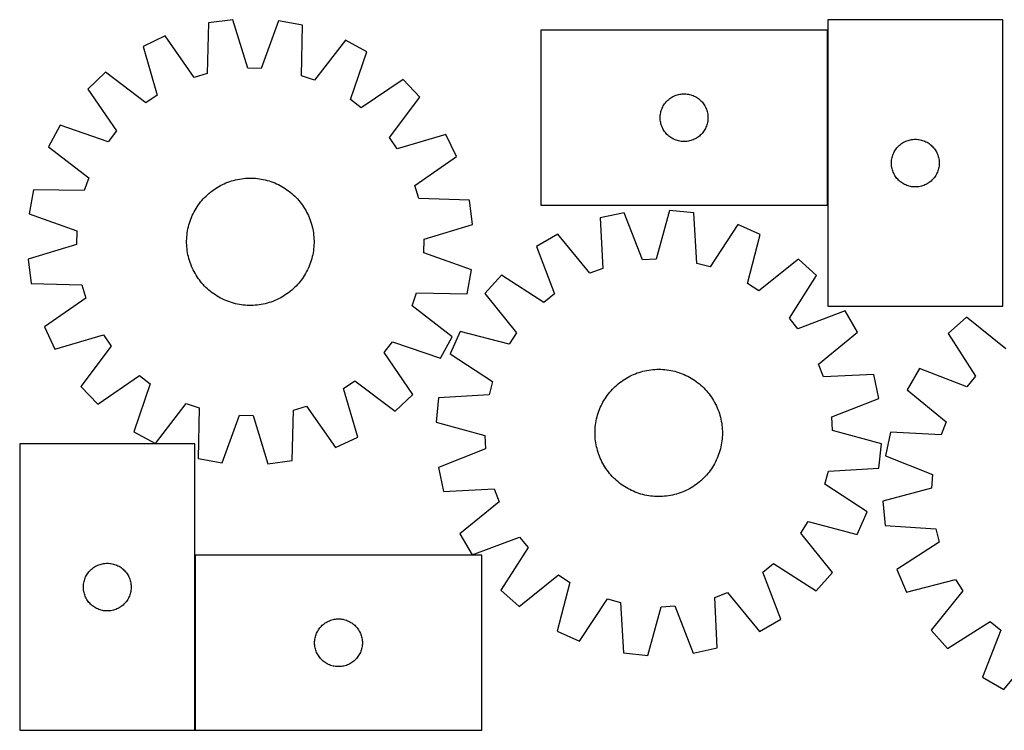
# Model space of a CAD drawing. Header units: millimetres. Extents: x 7 to 1493, y 7 to 453.
# Tile 1 of 5: x 7 to 625, y 7 to 453. Entities that reach past the tile are written whole.
import ezdxf

# ---------------------------------------------------------------- set-up
doc = ezdxf.new("R2010")
doc.units = ezdxf.units.MM
doc.layers.add('COMMON', color=5, linetype='CONTINUOUS', true_color=0x0000ff)
doc.layers.add('CUT', color=7, linetype='CONTINUOUS', true_color=0x000000)

msp = doc.modelspace()

# ---------------------------------------------------------------- linework, layer by layer
at = {"layer": 'COMMON'}
for p, q in [((513.960171, 336.538148), (513.960171, 446.538148)), ((116.746666, 6.551577), (116.746666, 116.551577))]:
    msp.add_line(p, q, dxfattribs=at)
at = {"layer": 'CUT'}
for p, q in [((140.547703, 453.122195), (125.297902, 451.07913)), ((149.806484, 422.73717), (140.547703, 453.122195)), ((169.078401, 452.440198), (158.378379, 422.532268)), ((184.213165, 449.670821), (169.078401, 452.440198)), ((514.060171, 452.995664), (514.060171, 272.995664)), ((624.060171, 452.995664), (514.060171, 452.995664)), ((624.060171, 272.995664), (624.060171, 452.995664)), ((125.297902, 451.07913), (124.363635, 419.32851)), ((183.6293, 417.911825), (184.213165, 449.670821)), ((513.86017, 446.538148), (333.86017, 446.538148)), ((333.86017, 446.538148), (333.86017, 336.538148)), ((513.86017, 336.538148), (513.86017, 446.538148)), ((97.952848, 442.911277), (84.080767, 436.255759)), ((116.14796, 416.874522), (97.952848, 442.911277)), ((211.136722, 440.205733), (191.718338, 415.06809)), ((224.674954, 432.894999), (211.136722, 440.205733)), ((84.080767, 436.255759), (93.003708, 405.77042)), ((214.305596, 402.870823), (224.674954, 432.894999)), ((158.378379, 422.532268), (149.806484, 422.73717)), ((60.59808, 420.037583), (49.461615, 409.4211)), ((85.94846, 400.897756), (60.59808, 420.037583)), ((124.363635, 419.32851), (116.14796, 416.874522)), ((191.718338, 415.06809), (183.6293, 417.911825)), ((247.355906, 415.573329), (221.119966, 397.66662)), ((257.972388, 404.436865), (247.355906, 415.573329)), ((49.461615, 409.4211), (67.368324, 383.185161)), ((93.003708, 405.77042), (85.94846, 400.897756)), ((221.119966, 397.66662), (214.305596, 402.870823)), ((238.832562, 379.086484), (257.972388, 404.436865)), ((412.593191, 401.44043), (413.117887, 402.00731)), ((413.117887, 402.00731), (413.67107, 402.546428)), ((413.67107, 402.546428), (414.251272, 403.056355)), ((414.251272, 403.056355), (414.856956, 403.535737)), ((414.856956, 403.535737), (415.486514, 403.983303)), ((415.486514, 403.983303), (416.138278, 404.397867)), ((416.138278, 404.397867), (416.810519, 404.77833)), ((416.810519, 404.77833), (417.501454, 405.123682)), ((417.501454, 405.123682), (418.209251, 405.433007)), ((418.209251, 405.433007), (418.932034, 405.705486)), ((418.932034, 405.705486), (419.667885, 405.940396)), ((419.667885, 405.940396), (420.414854, 406.137113)), ((420.414854, 406.137113), (421.170958, 406.295117)), ((421.170958, 406.295117), (421.934194, 406.413988)), ((421.934194, 406.413988), (422.702538, 406.493411)), ((422.702538, 406.493411), (423.473951, 406.533175)), ((423.473951, 406.533175), (424.246389, 406.533175)), ((424.246389, 406.533175), (425.017802, 406.493411)), ((425.017802, 406.493411), (425.786145, 406.413988)), ((425.786145, 406.413988), (426.549381, 406.295117)), ((426.549381, 406.295117), (427.305486, 406.137113)), ((427.305486, 406.137113), (428.052454, 405.940396)), ((428.052454, 405.940396), (428.788306, 405.705486)), ((428.788306, 405.705486), (429.511088, 405.433007)), ((429.511088, 405.433007), (430.218886, 405.123682)), ((430.218886, 405.123682), (430.909821, 404.77833)), ((430.909821, 404.77833), (431.582062, 404.397867)), ((431.582062, 404.397867), (432.233826, 403.983303)), ((432.233826, 403.983303), (432.863384, 403.535737)), ((432.863384, 403.535737), (433.469067, 403.056355)), ((433.469067, 403.056355), (434.04927, 402.546428)), ((434.04927, 402.546428), (434.602453, 402.00731)), ((434.602453, 402.00731), (435.127149, 401.44043)), ((409.354754, 395.358215), (409.570639, 396.09987)), ((409.570639, 396.09987), (409.824418, 396.829429)), ((409.824418, 396.829429), (410.115416, 397.544956)), ((410.115416, 397.544956), (410.442864, 398.244555)), ((410.442864, 398.244555), (410.805891, 398.926369)), ((410.805891, 398.926369), (411.203536, 399.588591)), ((411.203536, 399.588591), (411.634745, 400.229464)), ((411.634745, 400.229464), (412.098373, 400.84729)), ((412.098373, 400.84729), (412.593191, 401.44043)), ((435.127149, 401.44043), (435.621967, 400.84729)), ((435.621967, 400.84729), (436.085595, 400.229464)), ((436.085595, 400.229464), (436.516803, 399.588591)), ((436.516803, 399.588591), (436.914448, 398.926369)), ((436.914448, 398.926369), (437.277476, 398.244555)), ((437.277476, 398.244555), (437.604923, 397.544956)), ((437.604923, 397.544956), (437.895922, 396.829429)), ((437.895922, 396.829429), (438.149701, 396.09987)), ((438.149701, 396.09987), (438.365586, 395.358215)), ((408.86017, 391.538148), (408.880058, 392.310329)), ((408.880058, 390.765967), (408.86017, 391.538148)), ((408.880058, 392.310329), (408.939672, 393.080463)), ((408.939672, 389.995833), (408.880058, 390.765967)), ((408.939672, 393.080463), (409.038851, 393.846507)), ((409.038851, 389.229789), (408.939672, 389.995833)), ((409.038851, 393.846507), (409.177335, 394.606429)), ((409.177335, 394.606429), (409.354754, 395.358215)), ((438.365586, 395.358215), (438.543005, 394.606429)), ((438.543005, 394.606429), (438.681488, 393.846507)), ((438.681488, 393.846507), (438.780668, 393.080463)), ((438.780668, 389.995833), (438.681488, 389.229789)), ((438.780668, 393.080463), (438.840281, 392.310329)), ((438.840281, 390.765967), (438.780668, 389.995833)), ((438.840281, 392.310329), (438.86017, 391.538148)), ((438.86017, 391.538148), (438.840281, 390.765967)), ((32.139945, 386.740149), (24.829211, 373.201917)), ((62.164121, 376.37079), (32.139945, 386.740149)), ((409.177335, 388.469867), (409.038851, 389.229789)), ((409.354754, 387.718081), (409.177335, 388.469867)), ((409.570639, 386.976425), (409.354754, 387.718081)), ((409.824418, 386.246867), (409.570639, 386.976425)), ((410.115416, 385.531339), (409.824418, 386.246867)), ((410.442864, 384.831741), (410.115416, 385.531339)), ((410.805891, 384.149927), (410.442864, 384.831741)), ((411.203536, 383.487705), (410.805891, 384.149927)), ((411.634745, 382.846831), (411.203536, 383.487705)), ((436.516803, 383.487705), (436.085595, 382.846831)), ((436.914448, 384.149927), (436.516803, 383.487705)), ((437.277476, 384.831741), (436.914448, 384.149927)), ((437.604923, 385.531339), (437.277476, 384.831741)), ((437.895922, 386.246867), (437.604923, 385.531339)), ((438.149701, 386.976425), (437.895922, 386.246867)), ((438.365586, 387.718081), (438.149701, 386.976425)), ((438.543005, 388.469867), (438.365586, 387.718081)), ((438.681488, 389.229789), (438.543005, 388.469867)), ((67.368324, 383.185161), (62.164121, 376.37079)), ((243.705226, 372.031237), (238.832562, 379.086484)), ((274.190564, 380.954178), (243.705226, 372.031237)), ((280.846083, 367.082097), (274.190564, 380.954178)), ((412.098373, 382.229006), (411.634745, 382.846831)), ((412.593191, 381.635866), (412.098373, 382.229006)), ((413.117887, 381.068986), (412.593191, 381.635866)), ((413.67107, 380.529867), (413.117887, 381.068986)), ((414.251272, 380.019941), (413.67107, 380.529867)), ((414.856956, 379.540559), (414.251272, 380.019941)), ((415.486514, 379.092993), (414.856956, 379.540559)), ((416.138278, 378.678428), (415.486514, 379.092993)), ((416.810519, 378.297966), (416.138278, 378.678428)), ((417.501454, 377.952614), (416.810519, 378.297966)), ((418.209251, 377.643288), (417.501454, 377.952614)), ((418.932034, 377.370809), (418.209251, 377.643288)), ((419.667885, 377.1359), (418.932034, 377.370809)), ((428.788306, 377.370809), (428.052454, 377.1359)), ((429.511088, 377.643288), (428.788306, 377.370809)), ((430.218886, 377.952614), (429.511088, 377.643288)), ((430.909821, 378.297966), (430.218886, 377.952614)), ((431.582062, 378.678428), (430.909821, 378.297966)), ((432.233826, 379.092993), (431.582062, 378.678428)), ((432.863384, 379.540559), (432.233826, 379.092993)), ((433.469067, 380.019941), (432.863384, 379.540559)), ((434.04927, 380.529867), (433.469067, 380.019941)), ((434.602453, 381.068986), (434.04927, 380.529867)), ((435.127149, 381.635866), (434.602453, 381.068986)), ((435.621967, 382.229006), (435.127149, 381.635866)), ((436.085595, 382.846831), (435.621967, 382.229006)), ((563.76889, 377.031416), (564.498448, 377.285194)), ((564.498448, 377.285194), (565.240104, 377.50108)), ((565.240104, 377.50108), (565.99189, 377.678499)), ((565.99189, 377.678499), (566.751812, 377.816982)), ((566.751812, 377.816982), (567.517856, 377.916162)), ((567.517856, 377.916162), (568.287989, 377.975775)), ((568.287989, 377.975775), (569.060171, 377.995664)), ((569.060171, 377.995664), (569.832352, 377.975775)), ((569.832352, 377.975775), (570.602486, 377.916162)), ((570.602486, 377.916162), (571.368529, 377.816982)), ((571.368529, 377.816982), (572.128452, 377.678499)), ((572.128452, 377.678499), (572.880238, 377.50108)), ((572.880238, 377.50108), (573.621893, 377.285194)), ((573.621893, 377.285194), (574.351452, 377.031416)), ((24.829211, 373.201917), (49.966855, 353.783533)), ((420.414854, 376.939182), (419.667885, 377.1359)), ((421.170958, 376.781179), (420.414854, 376.939182)), ((421.934194, 376.662308), (421.170958, 376.781179)), ((422.702538, 376.582885), (421.934194, 376.662308)), ((423.473951, 376.543121), (422.702538, 376.582885)), ((424.246389, 376.543121), (423.473951, 376.543121)), ((425.017802, 376.582885), (424.246389, 376.543121)), ((425.786145, 376.662308), (425.017802, 376.582885)), ((426.549381, 376.781179), (425.786145, 376.662308)), ((427.305486, 376.939182), (426.549381, 376.781179)), ((428.052454, 377.1359), (427.305486, 376.939182)), ((556.200451, 370.717556), (556.615016, 371.36932)), ((556.615016, 371.36932), (557.062582, 371.998878)), ((557.062582, 371.998878), (557.541964, 372.604561)), ((557.541964, 372.604561), (558.05189, 373.184764)), ((558.05189, 373.184764), (558.591008, 373.737947)), ((558.591008, 373.737947), (559.157889, 374.262643)), ((559.157889, 374.262643), (559.751029, 374.757461)), ((559.751029, 374.757461), (560.368854, 375.221089)), ((560.368854, 375.221089), (561.009728, 375.652297)), ((561.009728, 375.652297), (561.67195, 376.049942)), ((561.67195, 376.049942), (562.353764, 376.41297)), ((562.353764, 376.41297), (563.053362, 376.740417)), ((563.053362, 376.740417), (563.76889, 377.031416)), ((574.351452, 377.031416), (575.066979, 376.740417)), ((575.066979, 376.740417), (575.766578, 376.41297)), ((575.766578, 376.41297), (576.448392, 376.049942)), ((576.448392, 376.049942), (577.110614, 375.652297)), ((577.110614, 375.652297), (577.751487, 375.221089)), ((577.751487, 375.221089), (578.369313, 374.757461)), ((578.369313, 374.757461), (578.962453, 374.262643)), ((578.962453, 374.262643), (579.529333, 373.737947)), ((579.529333, 373.737947), (580.068451, 373.184764)), ((580.068451, 373.184764), (580.578378, 372.604561)), ((580.578378, 372.604561), (581.057759, 371.998878)), ((581.057759, 371.998878), (581.505326, 371.36932)), ((581.505326, 371.36932), (581.91989, 370.717556)), ((254.809327, 348.886984), (280.846083, 367.082097)), ((554.104908, 364.153296), (554.184331, 364.921639)), ((554.184331, 364.921639), (554.303202, 365.684875)), ((554.303202, 365.684875), (554.461205, 366.44098)), ((554.461205, 366.44098), (554.657923, 367.187948)), ((554.657923, 367.187948), (554.892832, 367.923799)), ((554.892832, 367.923799), (555.165311, 368.646582)), ((555.165311, 368.646582), (555.474637, 369.35438)), ((555.474637, 369.35438), (555.819989, 370.045315)), ((555.819989, 370.045315), (556.200451, 370.717556)), ((581.91989, 370.717556), (582.300353, 370.045315)), ((582.300353, 370.045315), (582.645705, 369.35438)), ((582.645705, 369.35438), (582.95503, 368.646582)), ((582.95503, 368.646582), (583.227509, 367.923799)), ((583.227509, 367.923799), (583.462419, 367.187948)), ((583.462419, 367.187948), (583.659136, 366.44098)), ((583.659136, 366.44098), (583.81714, 365.684875)), ((583.81714, 365.684875), (583.936011, 364.921639)), ((583.936011, 364.921639), (584.015434, 364.153296)), ((554.065144, 363.381882), (554.104908, 364.153296)), ((554.065144, 362.609445), (554.065144, 363.381882)), ((554.104908, 361.838032), (554.065144, 362.609445)), ((554.184331, 361.069688), (554.104908, 361.838032)), ((554.303202, 360.306452), (554.184331, 361.069688)), ((554.461205, 359.550348), (554.303202, 360.306452)), ((554.657923, 358.803379), (554.461205, 359.550348)), ((554.892832, 358.067528), (554.657923, 358.803379)), ((583.462419, 358.803379), (583.227509, 358.067528)), ((583.659136, 359.550348), (583.462419, 358.803379)), ((583.81714, 360.306452), (583.659136, 359.550348)), ((583.936011, 361.069688), (583.81714, 360.306452)), ((584.015434, 361.838032), (583.936011, 361.069688)), ((584.015434, 364.153296), (584.055198, 363.381882)), ((584.055198, 362.609445), (584.015434, 361.838032)), ((584.055198, 363.381882), (584.055198, 362.609445)), ((49.966855, 353.783533), (47.12312, 345.694495)), ((140.942974, 352.135926), (142.160187, 352.448015)), ((142.160187, 352.448015), (143.386602, 352.721717)), ((143.386602, 352.721717), (144.621009, 352.956761)), ((144.621009, 352.956761), (145.86219, 353.152916)), ((145.86219, 353.152916), (147.10892, 353.309987)), ((147.10892, 353.309987), (148.359969, 353.42782)), ((148.359969, 353.42782), (149.614101, 353.506298)), ((149.614101, 353.506298), (150.87008, 353.545345)), ((150.87008, 353.545345), (152.126665, 353.544921)), ((152.126665, 353.544921), (153.382617, 353.505026)), ((153.382617, 353.505026), (154.636696, 353.425702)), ((154.636696, 353.425702), (155.887665, 353.307024)), ((155.887665, 353.307024), (157.134288, 353.149112)), ((157.134288, 353.149112), (158.375337, 352.952119)), ((158.375337, 352.952119), (159.609585, 352.716242)), ((159.609585, 352.716242), (160.835815, 352.441713)), ((160.835815, 352.441713), (162.052817, 352.128802)), ((555.165311, 357.344745), (554.892832, 358.067528)), ((555.474637, 356.636948), (555.165311, 357.344745)), ((555.819989, 355.946013), (555.474637, 356.636948)), ((556.200451, 355.273772), (555.819989, 355.946013)), ((556.615016, 354.622008), (556.200451, 355.273772)), ((557.062582, 353.992449), (556.615016, 354.622008)), ((557.541964, 353.386766), (557.062582, 353.992449)), ((558.05189, 352.806564), (557.541964, 353.386766)), ((558.591008, 352.253381), (558.05189, 352.806564)), ((580.068451, 352.806564), (579.529333, 352.253381)), ((580.578378, 353.386766), (580.068451, 352.806564)), ((581.057759, 353.992449), (580.578378, 353.386766)), ((581.505326, 354.622008), (581.057759, 353.992449)), ((581.91989, 355.273772), (581.505326, 354.622008)), ((582.300353, 355.946013), (581.91989, 355.273772)), ((582.645705, 356.636948), (582.300353, 355.946013)), ((582.95503, 357.344745), (582.645705, 356.636948)), ((583.227509, 358.067528), (582.95503, 357.344745)), ((15.364123, 346.27836), (12.594746, 331.143595)), ((47.12312, 345.694495), (15.364123, 346.27836)), ((127.478862, 345.545559), (128.49571, 346.283818)), ((128.49571, 346.283818), (129.535246, 346.989773)), ((129.535246, 346.989773), (130.596443, 347.662727)), ((130.596443, 347.662727), (131.678255, 348.302016)), ((131.678255, 348.302016), (132.779613, 348.907009)), ((132.779613, 348.907009), (133.899432, 349.477109)), ((133.899432, 349.477109), (135.036605, 350.011754)), ((135.036605, 350.011754), (136.19001, 350.510415)), ((136.19001, 350.510415), (137.35851, 350.9726)), ((137.35851, 350.9726), (138.54095, 351.397854)), ((138.54095, 351.397854), (139.736165, 351.785757)), ((139.736165, 351.785757), (140.942974, 352.135926)), ((162.052817, 352.128802), (163.259389, 351.777819)), ((163.259389, 351.777819), (164.454342, 351.389109)), ((164.454342, 351.389109), (165.636495, 350.963057)), ((165.636495, 350.963057), (166.804683, 350.500083)), ((166.804683, 350.500083), (167.957751, 350.000644)), ((167.957751, 350.000644), (169.094563, 349.465232)), ((169.094563, 349.465232), (170.213996, 348.894376)), ((170.213996, 348.894376), (171.314946, 348.28864)), ((171.314946, 348.28864), (172.396326, 347.648621)), ((172.396326, 347.648621), (173.457069, 346.974951)), ((173.457069, 346.974951), (174.496128, 346.268294)), ((174.496128, 346.268294), (175.512477, 345.529349)), ((257.263315, 340.671309), (254.809327, 348.886984)), ((559.157889, 351.728685), (558.591008, 352.253381)), ((559.751029, 351.233867), (559.157889, 351.728685)), ((560.368854, 350.770239), (559.751029, 351.233867)), ((561.009728, 350.33903), (560.368854, 350.770239)), ((561.67195, 349.941385), (561.009728, 350.33903)), ((562.353764, 349.578357), (561.67195, 349.941385)), ((563.053362, 349.25091), (562.353764, 349.578357)), ((563.76889, 348.959911), (563.053362, 349.25091)), ((564.498448, 348.706133), (563.76889, 348.959911)), ((565.240104, 348.490248), (564.498448, 348.706133)), ((565.99189, 348.312828), (565.240104, 348.490248)), ((566.751812, 348.174345), (565.99189, 348.312828)), ((567.517856, 348.075166), (566.751812, 348.174345)), ((568.287989, 348.015552), (567.517856, 348.075166)), ((569.060171, 347.995664), (568.287989, 348.015552)), ((569.832352, 348.015552), (569.060171, 347.995664)), ((570.602486, 348.075166), (569.832352, 348.015552)), ((571.368529, 348.174345), (570.602486, 348.075166)), ((572.128452, 348.312828), (571.368529, 348.174345)), ((572.880238, 348.490248), (572.128452, 348.312828)), ((573.621893, 348.706133), (572.880238, 348.490248)), ((574.351452, 348.959911), (573.621893, 348.706133)), ((575.066979, 349.25091), (574.351452, 348.959911)), ((575.766578, 349.578357), (575.066979, 349.25091)), ((576.448392, 349.941385), (575.766578, 349.578357)), ((577.110614, 350.33903), (576.448392, 349.941385)), ((577.751487, 350.770239), (577.110614, 350.33903)), ((578.369313, 351.233867), (577.751487, 350.770239)), ((578.962453, 351.728685), (578.369313, 351.233867)), ((579.529333, 352.253381), (578.962453, 351.728685)), ((121.077405, 339.538255), (121.908718, 340.480553)), ((121.908718, 340.480553), (122.769219, 341.396274)), ((122.769219, 341.396274), (123.658059, 342.284514)), ((123.658059, 342.284514), (124.57436, 343.144397)), ((124.57436, 343.144397), (125.517219, 343.975073)), ((125.517219, 343.975073), (126.485705, 344.775724)), ((126.485705, 344.775724), (127.478862, 345.545559)), ((175.512477, 345.529349), (176.505115, 344.758844)), ((176.505115, 344.758844), (177.47306, 343.95754)), ((177.47306, 343.95754), (178.415358, 343.126227)), ((178.415358, 343.126227), (179.331079, 342.265726)), ((179.331079, 342.265726), (180.219319, 341.376886)), ((180.219319, 341.376886), (181.079202, 340.460584)), ((181.079202, 340.460584), (181.909879, 339.517725)), ((289.013935, 339.737042), (257.263315, 340.671309)), ((116.746304, 333.380141), (117.386323, 334.461521)), ((117.386323, 334.461521), (118.059994, 335.522264)), ((118.059994, 335.522264), (118.76665, 336.561323)), ((118.76665, 336.561323), (119.505595, 337.577672)), ((119.505595, 337.577672), (120.276101, 338.570309)), ((120.276101, 338.570309), (121.077405, 339.538255)), ((181.909879, 339.517725), (182.71053, 338.549239)), ((182.71053, 338.549239), (183.480364, 337.556082)), ((183.480364, 337.556082), (184.218624, 336.539234)), ((184.218624, 336.539234), (184.924579, 335.499698)), ((184.924579, 335.499698), (185.597533, 334.438501)), ((185.597533, 334.438501), (186.236822, 333.356689)), ((291.057001, 324.487241), (289.013935, 339.737042)), ((333.86017, 336.538148), (513.86017, 336.538148)), ((12.594746, 331.143595), (42.502676, 320.443574)), ((113.645835, 326.519537), (114.071887, 327.70169)), ((114.071887, 327.70169), (114.534862, 328.869877)), ((114.534862, 328.869877), (115.034301, 330.022946)), ((115.034301, 330.022946), (115.569713, 331.159758)), ((115.569713, 331.159758), (116.140568, 332.279191)), ((116.140568, 332.279191), (116.746304, 333.380141)), ((186.236822, 333.356689), (186.841815, 332.255331)), ((186.841815, 332.255331), (187.411915, 331.135513)), ((187.411915, 331.135513), (187.946559, 329.99834)), ((187.946559, 329.99834), (188.44522, 328.844935)), ((188.44522, 328.844935), (188.907406, 327.676435)), ((386.262654, 331.75614), (371.216063, 328.542012)), ((371.216063, 328.542012), (372.73547, 296.814009)), ((397.839283, 302.176478), (386.262654, 331.75614)), ((414.760868, 333.278513), (406.401419, 302.633867)), ((430.064248, 331.685679), (414.760868, 333.278513)), ((431.933658, 299.976373), (430.064248, 331.685679)), ((112.082825, 320.440531), (112.318702, 321.674779)), ((112.318702, 321.674779), (112.593232, 322.90101)), ((112.593232, 322.90101), (112.906142, 324.118012)), ((112.906142, 324.118012), (113.257126, 325.324584)), ((113.257126, 325.324584), (113.645835, 326.519537)), ((188.907406, 327.676435), (189.33266, 326.493994)), ((189.33266, 326.493994), (189.720563, 325.29878)), ((189.720563, 325.29878), (190.070731, 324.09197)), ((190.070731, 324.09197), (190.382821, 322.874758)), ((190.382821, 322.874758), (190.656522, 321.648342)), ((190.656522, 321.648342), (190.891567, 320.413935)), ((260.671976, 315.228461), (291.057001, 324.487241)), ((457.638099, 324.327109), (440.218074, 297.765531)), ((471.700265, 318.083229), (457.638099, 324.327109)), ((42.502676, 320.443574), (42.297774, 311.871678)), ((111.490024, 314.19186), (111.529918, 315.447812)), ((111.529918, 315.447812), (111.609243, 316.701891)), ((111.609243, 316.701891), (111.72792, 317.952859)), ((111.72792, 317.952859), (111.885833, 319.199483)), ((111.885833, 319.199483), (112.082825, 320.440531)), ((190.891567, 320.413935), (191.087721, 319.172754)), ((191.087721, 319.172754), (191.244792, 317.926024)), ((191.244792, 317.926024), (191.362625, 316.674976)), ((191.362625, 316.674976), (191.441103, 315.420843)), ((191.441103, 315.420843), (191.48015, 314.164865)), ((344.58309, 318.287716), (331.266151, 310.581246)), ((364.733737, 293.733161), (344.58309, 318.287716)), ((463.679466, 287.348208), (471.700265, 318.083229)), ((42.297774, 311.871678), (11.912749, 302.612898)), ((111.4896, 312.935274), (111.490024, 314.19186)), ((111.528646, 311.679296), (111.4896, 312.935274)), ((111.607125, 310.425163), (111.528646, 311.679296)), ((111.724958, 309.174115), (111.607125, 310.425163)), ((111.882029, 307.927385), (111.724958, 309.174115)), ((191.360507, 310.398248), (191.24183, 309.14728)), ((191.439832, 311.652328), (191.360507, 310.398248)), ((191.479726, 312.90828), (191.439832, 311.652328)), ((191.48015, 314.164865), (191.479726, 312.90828)), ((260.467073, 306.656566), (260.671976, 315.228461)), ((331.266151, 310.581246), (342.515686, 280.875645)), ((112.078183, 306.686204), (111.882029, 307.927385)), ((112.313227, 305.451797), (112.078183, 306.686204)), ((112.586929, 304.225382), (112.313227, 305.451797)), ((112.899018, 303.008169), (112.586929, 304.225382)), ((113.249187, 301.80136), (112.899018, 303.008169)), ((190.063607, 302.982128), (189.712624, 301.775555)), ((190.376518, 304.199129), (190.063607, 302.982128)), ((190.651048, 305.42536), (190.376518, 304.199129)), ((190.886925, 306.659608), (190.651048, 305.42536)), ((191.083917, 307.900656), (190.886925, 306.659608)), ((191.24183, 309.14728), (191.083917, 307.900656)), ((290.375004, 295.956544), (260.467073, 306.656566)), ((11.912749, 302.612898), (13.955814, 287.363097)), ((113.63709, 300.606145), (113.249187, 301.80136)), ((114.062344, 299.423704), (113.63709, 300.606145)), ((114.52453, 298.255205), (114.062344, 299.423704)), ((115.023191, 297.101799), (114.52453, 298.255205)), ((115.557835, 295.964626), (115.023191, 297.101799)), ((187.935449, 297.077193), (187.400037, 295.940381)), ((188.434888, 298.230262), (187.935449, 297.077193)), ((188.897862, 299.398449), (188.434888, 298.230262)), ((189.323914, 300.580602), (188.897862, 299.398449)), ((189.712624, 301.775555), (189.323914, 300.580602)), ((372.73547, 296.814009), (364.733737, 293.733161)), ((406.401419, 302.633867), (397.839283, 302.176478)), ((440.218074, 297.765531), (431.933658, 299.976373)), ((495.650633, 302.564025), (470.875225, 282.685546)), ((507.095083, 292.280294), (495.650633, 302.564025)), ((116.127935, 294.844808), (115.557835, 295.964626)), ((116.732928, 293.74345), (116.127935, 294.844808)), ((117.372217, 292.661638), (116.732928, 293.74345)), ((118.045171, 291.600441), (117.372217, 292.661638)), ((118.751126, 290.560905), (118.045171, 291.600441)), ((184.909756, 291.577876), (184.2031, 290.538817)), ((185.583426, 292.638618), (184.909756, 291.577876)), ((186.223445, 293.719998), (185.583426, 292.638618)), ((186.829181, 294.820948), (186.223445, 293.719998)), ((187.400037, 295.940381), (186.829181, 294.820948)), ((287.605626, 280.821779), (290.375004, 295.956544)), ((309.10544, 292.59879), (298.821709, 281.154341)), ((335.857619, 275.472912), (309.10544, 292.59879)), ((489.969205, 265.528115), (507.095083, 292.280294)), ((13.955814, 287.363097), (45.706435, 286.42883)), ((45.706435, 286.42883), (48.160422, 278.213155)), ((119.489385, 289.544057), (118.751126, 290.560905)), ((120.25922, 288.5509), (119.489385, 289.544057)), ((121.059871, 287.582414), (120.25922, 288.5509)), ((121.890548, 286.639555), (121.059871, 287.582414)), ((122.75043, 285.723253), (121.890548, 286.639555)), ((123.638671, 284.834413), (122.75043, 285.723253)), ((124.554392, 283.973912), (123.638671, 284.834413)), ((179.311691, 284.815625), (178.39539, 283.955742)), ((180.200531, 285.703865), (179.311691, 284.815625)), ((181.061032, 286.619586), (180.200531, 285.703865)), ((181.892345, 287.561884), (181.061032, 286.619586)), ((182.693649, 288.52983), (181.892345, 287.561884)), ((183.464154, 289.522467), (182.693649, 288.52983)), ((184.2031, 290.538817), (183.464154, 289.522467)), ((470.875225, 282.685546), (463.679466, 287.348208)), ((125.49669, 283.1426), (124.554392, 283.973912)), ((126.464635, 282.341295), (125.49669, 283.1426)), ((127.457272, 281.57079), (126.464635, 282.341295)), ((128.473622, 280.831845), (127.457272, 281.57079)), ((129.512681, 280.125188), (128.473622, 280.831845)), ((130.573424, 279.451518), (129.512681, 280.125188)), ((131.654804, 278.811499), (130.573424, 279.451518)), ((132.755753, 278.205763), (131.654804, 278.811499)), ((171.291495, 278.798123), (170.190136, 278.19313)), ((172.373306, 279.437412), (171.291495, 278.798123)), ((173.434504, 280.110366), (172.373306, 279.437412)), ((174.474039, 280.816321), (173.434504, 280.110366)), ((175.490888, 281.55458), (174.474039, 280.816321)), ((176.484045, 282.324415), (175.490888, 281.55458)), ((177.452531, 283.125066), (176.484045, 282.324415)), ((178.39539, 283.955742), (177.452531, 283.125066)), ((253.002895, 273.316606), (255.84663, 281.405645)), ((255.84663, 281.405645), (287.605626, 280.821779)), ((298.821709, 281.154341), (318.700188, 256.378933)), ((342.515686, 280.875645), (335.857619, 275.472912)), ((48.160422, 278.213155), (22.123667, 260.018042)), ((133.875187, 277.634907), (132.755753, 278.205763)), ((135.011998, 277.099496), (133.875187, 277.634907)), ((136.165067, 276.600056), (135.011998, 277.099496)), ((137.333254, 276.137082), (136.165067, 276.600056)), ((138.515408, 275.71103), (137.333254, 276.137082)), ((139.71036, 275.32232), (138.515408, 275.71103)), ((140.916933, 274.971337), (139.71036, 275.32232)), ((142.133935, 274.658426), (140.916933, 274.971337)), ((143.360165, 274.383897), (142.133935, 274.658426)), ((144.594413, 274.14802), (143.360165, 274.383897)), ((145.835462, 273.951028), (144.594413, 274.14802)), ((147.082085, 273.793115), (145.835462, 273.951028)), ((148.333054, 273.674438), (147.082085, 273.793115)), ((149.587133, 273.595113), (148.333054, 273.674438)), ((150.843085, 273.555219), (149.587133, 273.595113)), ((152.09967, 273.554795), (150.843085, 273.555219)), ((153.355649, 273.593841), (152.09967, 273.554795)), ((154.609781, 273.672319), (153.355649, 273.593841)), ((155.86083, 273.790152), (154.609781, 273.672319)), ((157.107559, 273.947223), (155.86083, 273.790152)), ((158.34874, 274.143378), (157.107559, 273.947223)), ((159.583148, 274.378422), (158.34874, 274.143378)), ((160.809563, 274.652124), (159.583148, 274.378422)), ((162.026776, 274.964213), (160.809563, 274.652124)), ((163.233585, 275.314382), (162.026776, 274.964213)), ((164.4288, 275.702285), (163.233585, 275.314382)), ((165.61124, 276.127539), (164.4288, 275.702285)), ((166.77974, 276.589725), (165.61124, 276.127539)), ((167.933145, 277.088386), (166.77974, 276.589725)), ((169.070318, 277.62303), (167.933145, 277.088386)), ((170.190136, 278.19313), (169.070318, 277.62303)), ((278.140538, 253.898222), (253.002895, 273.316606)), ((514.060171, 272.995664), (624.060171, 272.995664)), ((525.077538, 270.119583), (495.371937, 258.870049)), ((532.784009, 256.802644), (525.077538, 270.119583)), ((601.279987, 266.175716), (589.78995, 255.942946)), ((625.96681, 246.187332), (601.279987, 266.175716)), ((22.123667, 260.018042), (28.779185, 246.145962)), ((495.371937, 258.870049), (489.969205, 265.528115)), ((28.779185, 246.145962), (59.264524, 255.068902)), ((59.264524, 255.068902), (64.137188, 248.013655)), ((270.829805, 240.35999), (278.140538, 253.898222)), ((283.302505, 257.203973), (277.058625, 243.141807)), ((314.037526, 249.183173), (283.302505, 257.203973)), ((318.700188, 256.378933), (314.037526, 249.183173)), ((508.229454, 236.651998), (532.784009, 256.802644)), ((589.78995, 255.942946), (606.796772, 229.114924)), ((64.137188, 248.013655), (44.997361, 222.663275)), ((235.601426, 243.914979), (240.805629, 250.729349)), ((240.805629, 250.729349), (270.829805, 240.35999)), ((253.508134, 217.679039), (235.601426, 243.914979)), ((277.058625, 243.141807), (303.620204, 225.721781)), ((511.310302, 228.650264), (508.229454, 236.651998)), ((55.613844, 211.52681), (81.849784, 229.433519)), ((81.849784, 229.433519), (88.664154, 224.229316)), ((388.727278, 228.527941), (389.83875, 229.114148)), ((389.83875, 229.114148), (390.968086, 229.665153)), ((390.968086, 229.665153), (392.114172, 230.180413)), ((392.114172, 230.180413), (393.275878, 230.659419)), ((393.275878, 230.659419), (394.452056, 231.101699)), ((394.452056, 231.101699), (395.641546, 231.506816)), ((395.641546, 231.506816), (396.843175, 231.87437)), ((396.843175, 231.87437), (398.055755, 232.203999)), ((398.055755, 232.203999), (399.278091, 232.495377)), ((399.278091, 232.495377), (400.508977, 232.748217)), ((400.508977, 232.748217), (401.747197, 232.962269)), ((401.747197, 232.962269), (402.991529, 233.137322)), ((402.991529, 233.137322), (404.240746, 233.273203)), ((404.240746, 233.273203), (405.493615, 233.369779)), ((405.493615, 233.369779), (406.748899, 233.426953)), ((406.748899, 233.426953), (408.005359, 233.444669)), ((408.005359, 233.444669), (409.261756, 233.42291)), ((409.261756, 233.42291), (410.51685, 233.361698)), ((410.51685, 233.361698), (411.769401, 233.261092)), ((411.769401, 233.261092), (413.018175, 233.121193)), ((413.018175, 233.121193), (414.261938, 232.942137)), ((414.261938, 232.942137), (415.499462, 232.724103)), ((415.499462, 232.724103), (416.729528, 232.467304)), ((416.729528, 232.467304), (417.95092, 232.171995)), ((417.95092, 232.171995), (419.162434, 231.838467)), ((419.162434, 231.838467), (420.362874, 231.467048)), ((420.362874, 231.467048), (421.551054, 231.058106)), ((421.551054, 231.058106), (422.725804, 230.612045)), ((422.725804, 230.612045), (423.885962, 230.129303)), ((423.885962, 230.129303), (425.030385, 229.610359)), ((425.030385, 229.610359), (426.157942, 229.055723)), ((426.157942, 229.055723), (427.267522, 228.465944)), ((543.038304, 230.169671), (511.310302, 228.650264)), ((546.252433, 215.12308), (543.038304, 230.169671)), ((571.709189, 233.862368), (563.943615, 220.579808)), ((601.364504, 222.480933), (571.709189, 233.862368)), ((606.796772, 229.114924), (601.364504, 222.480933)), ((44.997361, 222.663275), (55.613844, 211.52681)), ((88.664154, 224.229316), (78.294796, 194.20514)), ((209.966042, 221.329719), (217.021289, 226.202383)), ((217.021289, 226.202383), (242.37167, 207.062556)), ((303.620204, 225.721781), (301.409361, 217.437366)), ((379.702278, 221.774455), (380.606071, 222.647476)), ((380.606071, 222.647476), (381.53684, 223.491677)), ((381.53684, 223.491677), (382.493666, 224.306226)), ((382.493666, 224.306226), (383.475606, 225.090318)), ((383.475606, 225.090318), (384.481691, 225.84318)), ((384.481691, 225.84318), (385.510927, 226.564069)), ((385.510927, 226.564069), (386.562298, 227.252272)), ((386.562298, 227.252272), (387.634768, 227.907112)), ((387.634768, 227.907112), (388.727278, 228.527941)), ((427.267522, 228.465944), (428.358029, 227.841603)), ((428.358029, 227.841603), (429.428386, 227.183316)), ((429.428386, 227.183316), (430.477539, 226.491733)), ((430.477539, 226.491733), (431.50445, 225.767537)), ((431.50445, 225.767537), (432.508107, 225.011442)), ((432.508107, 225.011442), (433.487519, 224.224195)), ((433.487519, 224.224195), (434.44172, 223.406572)), ((434.44172, 223.406572), (435.369768, 222.55938)), ((218.888983, 190.84438), (209.966042, 221.329719)), ((242.37167, 207.062556), (253.508134, 217.679039)), ((301.409361, 217.437366), (269.700055, 215.567955)), ((374.894001, 215.981246), (375.618197, 217.008157)), ((375.618197, 217.008157), (376.374292, 218.011814)), ((376.374292, 218.011814), (377.161539, 218.991227)), ((377.161539, 218.991227), (377.979162, 219.945428)), ((377.979162, 219.945428), (378.826354, 220.873476)), ((378.826354, 220.873476), (379.702278, 221.774455)), ((435.369768, 222.55938), (436.270747, 221.683456)), ((436.270747, 221.683456), (437.143769, 220.779663)), ((437.143769, 220.779663), (437.98797, 219.848895)), ((437.98797, 219.848895), (438.802519, 218.892068)), ((438.802519, 218.892068), (439.586611, 217.910128)), ((439.586611, 217.910128), (440.339473, 216.904044)), ((440.339473, 216.904044), (441.060361, 215.874808)), ((563.943615, 220.579808), (588.408378, 200.32024)), ((91.833027, 186.894406), (111.251412, 212.032049)), ((111.251412, 212.032049), (119.34045, 209.188314)), ((178.606114, 207.77163), (186.821789, 210.225617)), ((186.821789, 210.225617), (205.016902, 184.188862)), ((269.700055, 215.567955), (268.107221, 200.264576)), ((371.256431, 209.38967), (371.775375, 210.534092)), ((371.775375, 210.534092), (372.330011, 211.66165)), ((372.330011, 211.66165), (372.91979, 212.771229)), ((372.91979, 212.771229), (373.544132, 213.861736)), ((373.544132, 213.861736), (374.202418, 214.932094)), ((374.202418, 214.932094), (374.894001, 215.981246)), ((441.060361, 215.874808), (441.748565, 214.823436)), ((441.748565, 214.823436), (442.403405, 213.750966)), ((442.403405, 213.750966), (443.024234, 212.658456)), ((443.024234, 212.658456), (443.610441, 211.546985)), ((443.610441, 211.546985), (444.161446, 210.417648)), ((444.161446, 210.417648), (444.676706, 209.271562)), ((516.672771, 203.546451), (546.252433, 215.12308)), ((119.34045, 209.188314), (118.756585, 177.429318)), ((133.891349, 174.659941), (144.591371, 204.567871)), ((144.591371, 204.567871), (153.163266, 204.362969)), ((153.163266, 204.362969), (162.422047, 173.977944)), ((177.671848, 176.021009), (178.606114, 207.77163)), ((369.213739, 203.454628), (369.547268, 204.666141)), ((369.547268, 204.666141), (369.918686, 205.866581)), ((369.918686, 205.866581), (370.327628, 207.054762)), ((370.327628, 207.054762), (370.773689, 208.229511)), ((370.773689, 208.229511), (371.256431, 209.38967)), ((444.676706, 209.271562), (445.155712, 208.109857)), ((445.155712, 208.109857), (445.597992, 206.933678)), ((445.597992, 206.933678), (446.003109, 205.744188)), ((446.003109, 205.744188), (446.370663, 204.54256)), ((446.370663, 204.54256), (446.700292, 203.329979)), ((268.107221, 200.264576), (298.751867, 191.905126)), ((368.124642, 197.273109), (368.264541, 198.521882)), ((368.264541, 198.521882), (368.443597, 199.765645)), ((368.443597, 199.765645), (368.661631, 201.00317)), ((368.661631, 201.00317), (368.91843, 202.233235)), ((368.91843, 202.233235), (369.213739, 203.454628)), ((446.700292, 203.329979), (446.99167, 202.107643)), ((446.99167, 202.107643), (447.24451, 200.876758)), ((447.24451, 200.876758), (447.458562, 199.638538)), ((447.458562, 199.638538), (447.633615, 198.394205)), ((447.633615, 198.394205), (447.769496, 197.144988)), ((517.13016, 194.984315), (516.672771, 203.546451)), ((588.408378, 200.32024), (585.292001, 192.332276)), ((78.294796, 194.20514), (91.833027, 186.894406)), ((298.751867, 191.905126), (299.209256, 183.342991)), ((367.941065, 193.509067), (367.962824, 194.765464)), ((367.958782, 192.252606), (367.941065, 193.509067)), ((368.015956, 190.997322), (367.958782, 192.252606)), ((367.962824, 194.765464), (368.024036, 196.020557)), ((368.024036, 196.020557), (368.124642, 197.273109)), ((447.769496, 197.144988), (447.866071, 195.892119)), ((447.919203, 192.123978), (447.857991, 190.868884)), ((447.866071, 195.892119), (447.923245, 194.636835)), ((447.940962, 193.380375), (447.919203, 192.123978)), ((447.923245, 194.636835), (447.940962, 193.380375)), ((547.774806, 186.624866), (517.13016, 194.984315)), ((553.571064, 193.992668), (550.2901, 178.960508)), ((585.292001, 192.332276), (553.571064, 193.992668)), ((116.646665, 186.551577), (6.646665, 186.551577)), ((6.646665, 186.551577), (6.646665, 6.551577)), ((116.646665, 6.551577), (116.646665, 186.551577)), ((205.016902, 184.188862), (218.888983, 190.84438)), ((368.112531, 189.744453), (368.015956, 190.997322)), ((368.248412, 188.495236), (368.112531, 189.744453)), ((368.423465, 187.250904), (368.248412, 188.495236)), ((368.637517, 186.012684), (368.423465, 187.250904)), ((368.890357, 184.781799), (368.637517, 186.012684)), ((447.220395, 185.886272), (446.963597, 184.656206)), ((447.43843, 187.123797), (447.220395, 185.886272)), ((447.617485, 188.367559), (447.43843, 187.123797)), ((447.757385, 189.616333), (447.617485, 188.367559)), ((447.857991, 190.868884), (447.757385, 189.616333)), ((546.181971, 171.321486), (547.774806, 186.624866)), ((299.209256, 183.342991), (269.629594, 171.766362)), ((369.181735, 183.559462), (368.890357, 184.781799)), ((369.511364, 182.346882), (369.181735, 183.559462)), ((369.878918, 181.145254), (369.511364, 182.346882)), ((370.284035, 179.955763), (369.878918, 181.145254)), ((370.726315, 178.779585), (370.284035, 179.955763)), ((445.554399, 179.83468), (445.108337, 178.65993)), ((445.963341, 181.02286), (445.554399, 179.83468)), ((446.334759, 182.2233), (445.963341, 181.02286)), ((446.668288, 183.434814), (446.334759, 182.2233)), ((446.963597, 184.656206), (446.668288, 183.434814)), ((118.756585, 177.429318), (133.891349, 174.659941)), ((162.422047, 173.977944), (177.671848, 176.021009)), ((371.205321, 177.617879), (370.726315, 178.779585)), ((371.720581, 176.471793), (371.205321, 177.617879)), ((372.271586, 175.342457), (371.720581, 176.471793)), ((372.857793, 174.230985), (372.271586, 175.342457)), ((373.478622, 173.138476), (372.857793, 174.230985)), ((374.133462, 172.066006), (373.478622, 173.138476)), ((442.962236, 174.118212), (442.337895, 173.027705)), ((443.552016, 175.227792), (442.962236, 174.118212)), ((444.106652, 176.355349), (443.552016, 175.227792)), ((444.625596, 177.499772), (444.106652, 176.355349)), ((445.108337, 178.65993), (444.625596, 177.499772)), ((550.2901, 178.960508), (579.818023, 167.252542)), ((269.629594, 171.766362), (272.843723, 156.71977)), ((374.821666, 171.014634), (374.133462, 172.066006)), ((375.542554, 169.985398), (374.821666, 171.014634)), ((376.295416, 168.979314), (375.542554, 169.985398)), ((377.079508, 167.997373), (376.295416, 168.979314)), ((377.894057, 167.040547), (377.079508, 167.997373)), ((378.738258, 166.109778), (377.894057, 167.040547)), ((437.902865, 166.944014), (437.055673, 166.015966)), ((438.720488, 167.898215), (437.902865, 166.944014)), ((439.507735, 168.877627), (438.720488, 167.898215)), ((440.26383, 169.881284), (439.507735, 168.877627)), ((440.988026, 170.908196), (440.26383, 169.881284)), ((441.679608, 171.957348), (440.988026, 170.908196)), ((442.337895, 173.027705), (441.679608, 171.957348)), ((512.261823, 161.16766), (514.472666, 169.452076)), ((514.472666, 169.452076), (546.181971, 171.321486)), ((579.818023, 167.252542), (579.322589, 158.692523)), ((379.611279, 165.205985), (378.738258, 166.109778)), ((380.512258, 164.330061), (379.611279, 165.205985)), ((381.440306, 163.482869), (380.512258, 164.330061)), ((382.394507, 162.665247), (381.440306, 163.482869)), ((383.37392, 161.877999), (382.394507, 162.665247)), ((384.377577, 161.121904), (383.37392, 161.877999)), ((385.404488, 160.397708), (384.377577, 161.121904)), ((431.400336, 161.046261), (430.3711, 160.325373)), ((432.406421, 161.799123), (431.400336, 161.046261)), ((433.388361, 162.583215), (432.406421, 161.799123)), ((434.345187, 163.397764), (433.388361, 162.583215)), ((435.275956, 164.241966), (434.345187, 163.397764)), ((436.179749, 165.114987), (435.275956, 164.241966)), ((437.055673, 166.015966), (436.179749, 165.114987)), ((538.823402, 143.747635), (512.261823, 161.16766)), ((272.843723, 156.71977), (304.571725, 158.239178)), ((304.571725, 158.239178), (307.652573, 150.237444)), ((386.45364, 159.706126), (385.404488, 160.397708)), ((387.523998, 159.047839), (386.45364, 159.706126)), ((388.614505, 158.423498), (387.523998, 159.047839)), ((389.724084, 157.833718), (388.614505, 158.423498)), ((390.851642, 157.279083), (389.724084, 157.833718)), ((391.996065, 156.760138), (390.851642, 157.279083)), ((393.156223, 156.277397), (391.996065, 156.760138)), ((394.330972, 155.831335), (393.156223, 156.277397)), ((395.519153, 155.422393), (394.330972, 155.831335)), ((396.719593, 155.050975), (395.519153, 155.422393)), ((397.931106, 154.717447), (396.719593, 155.050975)), ((399.152499, 154.422137), (397.931106, 154.717447)), ((417.826272, 154.685442), (416.603936, 154.394064)), ((419.038852, 155.015071), (417.826272, 154.685442)), ((420.240481, 155.382625), (419.038852, 155.015071)), ((421.429971, 155.787742), (420.240481, 155.382625)), ((422.606149, 156.230022), (421.429971, 155.787742)), ((423.767855, 156.709028), (422.606149, 156.230022)), ((424.913941, 157.224288), (423.767855, 156.709028)), ((426.043277, 157.775293), (424.913941, 157.224288)), ((427.154749, 158.3615), (426.043277, 157.775293)), ((428.247259, 158.982329), (427.154749, 158.3615)), ((429.319728, 159.637169), (428.247259, 158.982329)), ((430.3711, 160.325373), (429.319728, 159.637169)), ((579.322589, 158.692523), (548.641096, 150.469341)), ((307.652573, 150.237444), (283.098018, 130.086797)), ((400.382564, 154.165339), (399.152499, 154.422137)), ((401.620089, 153.947304), (400.382564, 154.165339)), ((402.863852, 153.768249), (401.620089, 153.947304)), ((404.112625, 153.628349), (402.863852, 153.768249)), ((405.365177, 153.527744), (404.112625, 153.628349)), ((406.620271, 153.466531), (405.365177, 153.527744)), ((407.876668, 153.444772), (406.620271, 153.466531)), ((409.133128, 153.462489), (407.876668, 153.444772)), ((410.388412, 153.519663), (409.133128, 153.462489)), ((411.641281, 153.616238), (410.388412, 153.519663)), ((412.890498, 153.752119), (411.641281, 153.616238)), ((414.13483, 153.927172), (412.890498, 153.752119)), ((415.37305, 154.141224), (414.13483, 153.927172)), ((416.603936, 154.394064), (415.37305, 154.141224)), ((548.641096, 150.469341), (550.165906, 135.159034)), ((532.579522, 129.685469), (538.823402, 143.747635)), ((497.181839, 130.510509), (501.844501, 137.706268)), ((501.844501, 137.706268), (532.579522, 129.685469)), ((283.098018, 130.086797), (290.804489, 116.769858)), ((517.060318, 105.735101), (497.181839, 130.510509)), ((550.165906, 135.159034), (581.866591, 133.148727)), ((581.866591, 133.148727), (584.040596, 124.854568)), ((290.804489, 116.769858), (320.510089, 128.019393)), ((320.510089, 128.019393), (325.912822, 121.361326)), ((584.040596, 124.854568), (557.401865, 107.552754)), ((325.912822, 121.361326), (308.786944, 94.609147)), ((58.578385, 111.234412), (59.338307, 111.372895)), ((59.338307, 111.372895), (60.104351, 111.472075)), ((60.104351, 111.472075), (60.874484, 111.531688)), ((60.874484, 111.531688), (61.646665, 111.551577)), ((61.646665, 111.551577), (62.418847, 111.531688)), ((62.418847, 111.531688), (63.18898, 111.472075)), ((63.18898, 111.472075), (63.955024, 111.372895)), ((63.955024, 111.372895), (64.714946, 111.234412)), ((296.846666, 116.551577), (116.846666, 116.551577)), ((116.846666, 116.551577), (116.846666, 6.551577)), ((296.846666, 6.551577), (296.846666, 116.551577)), ((473.366341, 106.013797), (480.024408, 111.416529)), ((480.024408, 111.416529), (506.776587, 94.290652)), ((49.20151, 104.925233), (49.649077, 105.554791)), ((49.649077, 105.554791), (50.128459, 106.160474)), ((50.128459, 106.160474), (50.638385, 106.740677)), ((50.638385, 106.740677), (51.177503, 107.29386)), ((51.177503, 107.29386), (51.744384, 107.818556)), ((51.744384, 107.818556), (52.337523, 108.313374)), ((52.337523, 108.313374), (52.955349, 108.777002)), ((52.955349, 108.777002), (53.596223, 109.20821)), ((53.596223, 109.20821), (54.258444, 109.605855)), ((54.258444, 109.605855), (54.940259, 109.968883)), ((54.940259, 109.968883), (55.639857, 110.29633)), ((55.639857, 110.29633), (56.355384, 110.587329)), ((56.355384, 110.587329), (57.084943, 110.841107)), ((57.084943, 110.841107), (57.826599, 111.056993)), ((57.826599, 111.056993), (58.578385, 111.234412)), ((64.714946, 111.234412), (65.466732, 111.056993)), ((65.466732, 111.056993), (66.208388, 110.841107)), ((66.208388, 110.841107), (66.937947, 110.587329)), ((66.937947, 110.587329), (67.653474, 110.29633)), ((67.653474, 110.29633), (68.353072, 109.968883)), ((68.353072, 109.968883), (69.034887, 109.605855)), ((69.034887, 109.605855), (69.697108, 109.20821)), ((69.697108, 109.20821), (70.337982, 108.777002)), ((70.337982, 108.777002), (70.955808, 108.313374)), ((70.955808, 108.313374), (71.548947, 107.818556)), ((71.548947, 107.818556), (72.115828, 107.29386)), ((72.115828, 107.29386), (72.654946, 106.740677)), ((72.654946, 106.740677), (73.164872, 106.160474)), ((73.164872, 106.160474), (73.644254, 105.554791)), ((73.644254, 105.554791), (74.091821, 104.925233)), ((484.615876, 76.308196), (473.366341, 106.013797)), ((506.776587, 94.290652), (517.060318, 105.735101)), ((557.401865, 107.552754), (563.583192, 93.462979)), ((46.770825, 98.477552), (46.889696, 99.240788)), ((46.889696, 99.240788), (47.0477, 99.996893)), ((47.0477, 99.996893), (47.244417, 100.743861)), ((47.244417, 100.743861), (47.479327, 101.479712)), ((47.479327, 101.479712), (47.751806, 102.202495)), ((47.751806, 102.202495), (48.061132, 102.910293)), ((48.061132, 102.910293), (48.406484, 103.601228)), ((48.406484, 103.601228), (48.786946, 104.273469)), ((48.786946, 104.273469), (49.20151, 104.925233)), ((74.091821, 104.925233), (74.506385, 104.273469)), ((74.506385, 104.273469), (74.886847, 103.601228)), ((74.886847, 103.601228), (75.232199, 102.910293)), ((75.232199, 102.910293), (75.541525, 102.202495)), ((75.541525, 102.202495), (75.814004, 101.479712)), ((75.814004, 101.479712), (76.048914, 100.743861)), ((76.048914, 100.743861), (76.245631, 99.996893)), ((76.245631, 99.996893), (76.403635, 99.240788)), ((76.403635, 99.240788), (76.522506, 98.477552)), ((320.231394, 84.325416), (345.006802, 104.203895)), ((352.202561, 99.541233), (344.181762, 68.806212)), ((345.006802, 104.203895), (352.202561, 99.541233)), ((563.583192, 93.462979), (594.353554, 101.347113)), ((594.353554, 101.347113), (598.984191, 94.130704)), ((46.651638, 96.937795), (46.691403, 97.709209)), ((46.651638, 96.165358), (46.651638, 96.937795)), ((46.691403, 95.393945), (46.651638, 96.165358)), ((46.691403, 97.709209), (46.770825, 98.477552)), ((46.770825, 94.625601), (46.691403, 95.393945)), ((46.889696, 93.862365), (46.770825, 94.625601)), ((47.0477, 93.106261), (46.889696, 93.862365)), ((47.244417, 92.359292), (47.0477, 93.106261)), ((76.245631, 93.106261), (76.048914, 92.359292)), ((76.403635, 93.862365), (76.245631, 93.106261)), ((76.522506, 94.625601), (76.403635, 93.862365)), ((76.522506, 98.477552), (76.601928, 97.709209)), ((76.601928, 95.393945), (76.522506, 94.625601)), ((76.601928, 97.709209), (76.641693, 96.937795)), ((76.641693, 96.165358), (76.601928, 95.393945)), ((76.641693, 96.937795), (76.641693, 96.165358)), ((308.786944, 94.609147), (320.231394, 84.325416)), ((443.146556, 90.075433), (451.14829, 93.156281)), ((451.14829, 93.156281), (471.298937, 68.601725)), ((598.984191, 94.130704), (578.995807, 69.44388)), ((47.479327, 91.623441), (47.244417, 92.359292)), ((47.751806, 90.900658), (47.479327, 91.623441)), ((48.061132, 90.192861), (47.751806, 90.900658)), ((48.406484, 89.501926), (48.061132, 90.192861)), ((48.786946, 88.829685), (48.406484, 89.501926)), ((49.20151, 88.177921), (48.786946, 88.829685)), ((49.649077, 87.548362), (49.20151, 88.177921)), ((50.128459, 86.942679), (49.649077, 87.548362)), ((50.638385, 86.362477), (50.128459, 86.942679)), ((73.164872, 86.942679), (72.654946, 86.362477)), ((73.644254, 87.548362), (73.164872, 86.942679)), ((74.091821, 88.177921), (73.644254, 87.548362)), ((74.506385, 88.829685), (74.091821, 88.177921)), ((74.886847, 89.501926), (74.506385, 88.829685)), ((75.232199, 90.192861), (74.886847, 89.501926)), ((75.541525, 90.900658), (75.232199, 90.192861)), ((75.814004, 91.623441), (75.541525, 90.900658)), ((76.048914, 92.359292), (75.814004, 91.623441)), ((358.243927, 62.562332), (375.663953, 89.123911)), ((375.663953, 89.123911), (383.948369, 86.913068)), ((383.948369, 86.913068), (385.817779, 55.203763)), ((444.665964, 58.34743), (443.146556, 90.075433)), ((51.177503, 85.809294), (50.638385, 86.362477)), ((51.744384, 85.284598), (51.177503, 85.809294)), ((52.337523, 84.78978), (51.744384, 85.284598)), ((52.955349, 84.326152), (52.337523, 84.78978)), ((53.596223, 83.894943), (52.955349, 84.326152)), ((54.258444, 83.497298), (53.596223, 83.894943)), ((54.940259, 83.13427), (54.258444, 83.497298)), ((55.639857, 82.806823), (54.940259, 83.13427)), ((56.355384, 82.515824), (55.639857, 82.806823)), ((57.084943, 82.262046), (56.355384, 82.515824)), ((57.826599, 82.046161), (57.084943, 82.262046)), ((58.578385, 81.868741), (57.826599, 82.046161)), ((59.338307, 81.730258), (58.578385, 81.868741)), ((60.104351, 81.631079), (59.338307, 81.730258)), ((60.874484, 81.571465), (60.104351, 81.631079)), ((61.646665, 81.551577), (60.874484, 81.571465)), ((62.418847, 81.571465), (61.646665, 81.551577)), ((63.18898, 81.631079), (62.418847, 81.571465)), ((63.955024, 81.730258), (63.18898, 81.631079)), ((64.714946, 81.868741), (63.955024, 81.730258)), ((65.466732, 82.046161), (64.714946, 81.868741)), ((66.208388, 82.262046), (65.466732, 82.046161)), ((66.937947, 82.515824), (66.208388, 82.262046)), ((67.653474, 82.806823), (66.937947, 82.515824)), ((68.353072, 83.13427), (67.653474, 82.806823)), ((69.034887, 83.497298), (68.353072, 83.13427)), ((69.697108, 83.894943), (69.034887, 83.497298)), ((70.337982, 84.326152), (69.697108, 83.894943)), ((70.955808, 84.78978), (70.337982, 84.326152)), ((71.548947, 85.284598), (70.955808, 84.78978)), ((72.115828, 85.809294), (71.548947, 85.284598)), ((72.654946, 86.362477), (72.115828, 85.809294)), ((401.121158, 53.610928), (409.480608, 84.255575)), ((409.480608, 84.255575), (418.042743, 84.712963)), ((418.042743, 84.712963), (429.619372, 55.133301)), ((198.473011, 73.996732), (199.124774, 74.411296)), ((199.124774, 74.411296), (199.797015, 74.791759)), ((199.797015, 74.791759), (200.487951, 75.137111)), ((200.487951, 75.137111), (201.195748, 75.446436)), ((201.195748, 75.446436), (201.918531, 75.718915)), ((201.918531, 75.718915), (202.654382, 75.953825)), ((202.654382, 75.953825), (203.40135, 76.150542)), ((203.40135, 76.150542), (204.157455, 76.308546)), ((204.157455, 76.308546), (204.920691, 76.427417)), ((204.920691, 76.427417), (205.689035, 76.50684)), ((205.689035, 76.50684), (206.460448, 76.546604)), ((206.460448, 76.546604), (207.232885, 76.546604)), ((207.232885, 76.546604), (208.004298, 76.50684)), ((208.004298, 76.50684), (208.772642, 76.427417)), ((208.772642, 76.427417), (209.535878, 76.308546)), ((209.535878, 76.308546), (210.291983, 76.150542)), ((210.291983, 76.150542), (211.038951, 75.953825)), ((211.038951, 75.953825), (211.774802, 75.718915)), ((211.774802, 75.718915), (212.497585, 75.446436)), ((212.497585, 75.446436), (213.205382, 75.137111)), ((213.205382, 75.137111), (213.896318, 74.791759)), ((213.896318, 74.791759), (214.568559, 74.411296)), ((214.568559, 74.411296), (215.220322, 73.996732)), ((471.298937, 68.601725), (484.615876, 76.308196)), ((589.228578, 57.953843), (616.056599, 74.960665)), ((616.056599, 74.960665), (622.690591, 69.528397)), ((193.101913, 67.558385), (193.42936, 68.257984)), ((193.42936, 68.257984), (193.792388, 68.939798)), ((193.792388, 68.939798), (194.190033, 69.60202)), ((194.190033, 69.60202), (194.621241, 70.242893)), ((194.621241, 70.242893), (195.084869, 70.860719)), ((195.084869, 70.860719), (195.579688, 71.453859)), ((195.579688, 71.453859), (196.104384, 72.020739)), ((196.104384, 72.020739), (196.657566, 72.559857)), ((196.657566, 72.559857), (197.237769, 73.069783)), ((197.237769, 73.069783), (197.843452, 73.549165)), ((197.843452, 73.549165), (198.473011, 73.996732)), ((215.220322, 73.996732), (215.849881, 73.549165)), ((215.849881, 73.549165), (216.455564, 73.069783)), ((216.455564, 73.069783), (217.035767, 72.559857)), ((217.035767, 72.559857), (217.588949, 72.020739)), ((217.588949, 72.020739), (218.113645, 71.453859)), ((218.113645, 71.453859), (218.608464, 70.860719)), ((218.608464, 70.860719), (219.072092, 70.242893)), ((219.072092, 70.242893), (219.5033, 69.60202)), ((219.5033, 69.60202), (219.900945, 68.939798)), ((219.900945, 68.939798), (220.263973, 68.257984)), ((220.263973, 68.257984), (220.59142, 67.558385)), ((344.181762, 68.806212), (358.243927, 62.562332)), ((578.995807, 69.44388), (589.228578, 57.953843)), ((622.690591, 69.528397), (611.309156, 39.873083)), ((191.846666, 61.551577), (191.866555, 62.323758)), ((191.866555, 62.323758), (191.926168, 63.093892)), ((191.926168, 63.093892), (192.025348, 63.859935)), ((192.025348, 63.859935), (192.163831, 64.619858)), ((192.163831, 64.619858), (192.341251, 65.371643)), ((192.341251, 65.371643), (192.557136, 66.113299)), ((192.557136, 66.113299), (192.810914, 66.842858)), ((192.810914, 66.842858), (193.101913, 67.558385)), ((220.59142, 67.558385), (220.882419, 66.842858)), ((220.882419, 66.842858), (221.136197, 66.113299)), ((221.136197, 66.113299), (221.352082, 65.371643)), ((221.352082, 65.371643), (221.529502, 64.619858)), ((221.529502, 64.619858), (221.667985, 63.859935)), ((221.667985, 63.859935), (221.767165, 63.093892)), ((221.767165, 63.093892), (221.826778, 62.323758)), ((221.826778, 62.323758), (221.846666, 61.551577)), ((191.866555, 60.779395), (191.846666, 61.551577)), ((191.926168, 60.009262), (191.866555, 60.779395)), ((192.025348, 59.243218), (191.926168, 60.009262)), ((192.163831, 58.483296), (192.025348, 59.243218)), ((192.341251, 57.73151), (192.163831, 58.483296)), ((192.557136, 56.989854), (192.341251, 57.73151)), ((192.810914, 56.260295), (192.557136, 56.989854)), ((193.101913, 55.544768), (192.810914, 56.260295)), ((220.882419, 56.260295), (220.59142, 55.544768)), ((221.136197, 56.989854), (220.882419, 56.260295)), ((221.352082, 57.73151), (221.136197, 56.989854)), ((221.529502, 58.483296), (221.352082, 57.73151)), ((221.667985, 59.243218), (221.529502, 58.483296)), ((221.767165, 60.009262), (221.667985, 59.243218)), ((221.826778, 60.779395), (221.767165, 60.009262)), ((221.846666, 61.551577), (221.826778, 60.779395)), ((429.619372, 55.133301), (444.665964, 58.34743)), ((624.591715, 32.107508), (644.851284, 56.572271)), ((193.42936, 54.84517), (193.101913, 55.544768)), ((193.792388, 54.163356), (193.42936, 54.84517)), ((194.190033, 53.501134), (193.792388, 54.163356)), ((194.621241, 52.86026), (194.190033, 53.501134)), ((195.084869, 52.242434), (194.621241, 52.86026)), ((195.579688, 51.649295), (195.084869, 52.242434)), ((196.104384, 51.082414), (195.579688, 51.649295)), ((196.657566, 50.543296), (196.104384, 51.082414)), ((197.237769, 50.03337), (196.657566, 50.543296)), ((197.843452, 49.553988), (197.237769, 50.03337)), ((198.473011, 49.106421), (197.843452, 49.553988)), ((215.849881, 49.553988), (215.220322, 49.106421)), ((216.455564, 50.03337), (215.849881, 49.553988)), ((217.035767, 50.543296), (216.455564, 50.03337)), ((217.588949, 51.082414), (217.035767, 50.543296)), ((218.113645, 51.649295), (217.588949, 51.082414)), ((218.608464, 52.242434), (218.113645, 51.649295)), ((219.072092, 52.86026), (218.608464, 52.242434)), ((219.5033, 53.501134), (219.072092, 52.86026)), ((219.900945, 54.163356), (219.5033, 53.501134)), ((220.263973, 54.84517), (219.900945, 54.163356)), ((220.59142, 55.544768), (220.263973, 54.84517)), ((385.817779, 55.203763), (401.121158, 53.610928)), ((199.124774, 48.691857), (198.473011, 49.106421)), ((199.797015, 48.311395), (199.124774, 48.691857)), ((200.487951, 47.966043), (199.797015, 48.311395)), ((201.195748, 47.656717), (200.487951, 47.966043)), ((201.918531, 47.384238), (201.195748, 47.656717)), ((202.654382, 47.149329), (201.918531, 47.384238)), ((203.40135, 46.952611), (202.654382, 47.149329)), ((204.157455, 46.794607), (203.40135, 46.952611)), ((204.920691, 46.675737), (204.157455, 46.794607)), ((205.689035, 46.596314), (204.920691, 46.675737)), ((206.460448, 46.55655), (205.689035, 46.596314)), ((207.232885, 46.55655), (206.460448, 46.55655)), ((208.004298, 46.596314), (207.232885, 46.55655)), ((208.772642, 46.675737), (208.004298, 46.596314)), ((209.535878, 46.794607), (208.772642, 46.675737)), ((210.291983, 46.952611), (209.535878, 46.794607)), ((211.038951, 47.149329), (210.291983, 46.952611)), ((211.774802, 47.384238), (211.038951, 47.149329)), ((212.497585, 47.656717), (211.774802, 47.384238)), ((213.205382, 47.966043), (212.497585, 47.656717)), ((213.896318, 48.311395), (213.205382, 47.966043)), ((214.568559, 48.691857), (213.896318, 48.311395)), ((215.220322, 49.106421), (214.568559, 48.691857)), ((611.309156, 39.873083), (624.591715, 32.107508)), ((6.646665, 6.551577), (116.646665, 6.551577)), ((116.846666, 6.551577), (296.846666, 6.551577))]:
    msp.add_line(p, q, dxfattribs=at)

doc.saveas('drawing.dxf')
